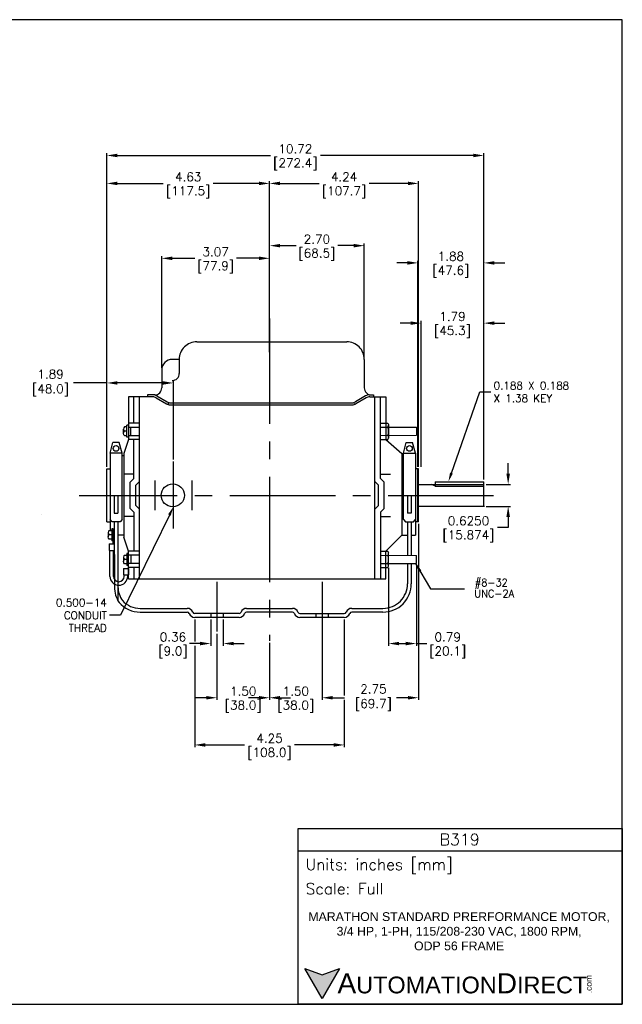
# Model space of a CAD drawing. Extents: x 897.4 to 937.4, y -8.5 to 19.5.
# Tile 2 of 2: x 920.3 to 937.4, y -8.5 to 19.5. Entities that reach past the tile are written whole.
import ezdxf
from ezdxf import colors
from ezdxf.entities.mleader import LeaderData, LeaderLine
from ezdxf.math import Vec2, Vec3

# ---------------------------------------------------------------- set-up
doc = ezdxf.new("R2010")
doc.units = 0
doc.header["$LTSCALE"] = 4
doc.header["$MEASUREMENT"] = 0
doc.linetypes.add('CENTER2', pattern=[1.125, 0.75, -0.125, 0.125, -0.125])
doc.layers.get('0').update_dxf_attribs({"linetype": 'CONTINUOUS'})
doc.layers.get('DEFPOINTS').update_dxf_attribs({"linetype": 'CONTINUOUS'})
for name, color, linetype in [('CENTER', 40, 'CENTER2'), ('DIMENSIONS', 140, 'CONTINUOUS'), ('DIMENSIONS @ 1', 140, 'CONTINUOUS'), ('TEXT', 140, 'CONTINUOUS')]:
    doc.layers.add(name, color=color, linetype=linetype)
doc.styles.add('\\M+2ABAC\\M+2A6A11', font='txt')
doc.styles.add('ROMANS', font='romans.shx')
doc.styles.get("Standard").update_dxf_attribs({"font": 'romans.shx'})
doc.dimstyles.new('DIMSTYLE_1', dxfattribs={"dimtxt": 0.1, "dimasz": 0.15, "dimexe": 0.18, "dimexo": 0.0625, "dimgap": 0.09, "dimtad": 0, "dimtih": 1, "dimtoh": 1, "dimdec": 3, "dimzin": 4, "dimdsep": 46, "dimtxsty": 'Standard', "dimcen": 0.09, "dimadec": 0, "dimazin": 0, "dimtp": 0.005, "dimtm": 0.005, "dimtfac": 1, "dimtdec": 3, "dimtofl": 0, "dimtmove": 0, "dimatfit": 3, "dimfxl": 0, "dimtolj": 1, "dimtzin": 4, "dimarcsym": 0})
doc.dimstyles.get("Standard").update_dxf_attribs({"dimtxt": 0.25, "dimasz": 0.3, "dimexe": 0.0625, "dimexo": 0.0625, "dimgap": 0.0625, "dimtad": 0, "dimtih": 1, "dimtoh": 1, "dimzin": 0, "dimdsep": 46, "dimtxsty": 'Standard', "dimcen": 0, "dimadec": 0, "dimazin": 0, "dimtfac": 1, "dimtofl": 0, "dimtmove": 0, "dimatfit": 3, "dimfxl": 0, "dimtolj": 1, "dimtzin": 0, "dimarcsym": 0})

# ---------------------------------------------------------------- blocks, each defined once
blk = doc.blocks.new('*D138')
at = {"layer": 'DEFPOINTS', "color": 0}
for p in [(933.471, 15.605), (922.748, 6.69), (933.471, 6.327)]:
    blk.add_point(p, dxfattribs=at)
at = {"layer": 'DIMENSIONS', "color": 0, "lineweight": -2}
for p, q in [((922.748, 6.753), (922.748, 15.667)), ((923.048, 15.605), (927.398, 15.605)), ((933.171, 15.605), (928.821, 15.605)), ((933.471, 6.39), (933.471, 15.667))]:
    blk.add_line(p, q, dxfattribs=at)
at = {"layer": 'DIMENSIONS', "color": 0}
for points in [[(923.048, 15.655), (923.048, 15.555), (922.748, 15.605)], [(933.171, 15.655), (933.171, 15.555), (933.471, 15.605)]]:
    blk.add_solid(points, dxfattribs=at)
at = {"layer": 'DIMENSIONS', "color": 0, "char_height": 0.25, "attachment_point": 5}
for s, insert in [('\\A1;10.72', (928.109, 15.792)), ('\\A1;[272.4]', (928.109, 15.352))]:
    blk.add_mtext(s, dxfattribs=dict(at, insert=insert))
blk = doc.blocks.new('*D140')
at = {"layer": 'DEFPOINTS', "color": 0}
for p in [(925.879, 2.067), (927.374, 1.804), (927.374, 0.184)]:
    blk.add_point(p, dxfattribs=at)
at = {"layer": 'DIMENSIONS', "color": 0, "lineweight": -2}
for p, q in [((925.879, 2.004), (925.879, 0.121)), ((927.374, 1.742), (927.374, 0.121)), ((925.579, 0.184), (925.279, 0.184)), ((927.674, 0.184), (927.974, 0.184))]:
    blk.add_line(p, q, dxfattribs=at)
at = {"layer": 'DIMENSIONS', "color": 0}
for points in [[(925.579, 0.234), (925.579, 0.134), (925.879, 0.184)], [(927.674, 0.234), (927.674, 0.134), (927.374, 0.184)]]:
    blk.add_solid(points, dxfattribs=at)
at = {"layer": 'DIMENSIONS', "color": 0, "char_height": 0.25, "attachment_point": 5}
for s, insert in [('\\A1;1.50', (926.626, 0.371)), ('\\A1;[38.0]', (926.626, -0.069))]:
    blk.add_mtext(s, dxfattribs=dict(at, insert=insert))
blk = doc.blocks.new('*D142')
at = {"layer": 'DEFPOINTS', "color": 0}
for p in [(931.615, 5.19), (928.869, 2.567), (931.615, 0.184)]:
    blk.add_point(p, dxfattribs=at)
at = {"layer": 'DIMENSIONS', "color": 0, "lineweight": -2}
for p, q in [((931.615, 5.127), (931.615, 0.121)), ((928.869, 2.504), (928.869, 0.121)), ((929.169, 0.184), (929.503, 0.184)), ((931.315, 0.184), (930.985, 0.184))]:
    blk.add_line(p, q, dxfattribs=at)
at = {"layer": 'DIMENSIONS', "color": 0}
for points in [[(929.169, 0.234), (929.169, 0.134), (928.869, 0.184)], [(931.315, 0.234), (931.315, 0.134), (931.615, 0.184)]]:
    blk.add_solid(points, dxfattribs=at)
at = {"layer": 'DIMENSIONS', "color": 0, "insert": (930.244, 0.184), "char_height": 0.25, "attachment_point": 5}
blk.add_mtext('\\A1; 2.75\\P [69.7]', dxfattribs=at)
blk = doc.blocks.new('*D143')
at = {"layer": 'DEFPOINTS', "color": 0}
for p in [(930.76, 3.945), (931.551, 4.004), (931.551, 1.725)]:
    blk.add_point(p, dxfattribs=at)
at = {"layer": 'DIMENSIONS', "color": 0, "lineweight": -2}
for p, q in [((931.551, 3.942), (931.551, 1.662)), ((930.76, 3.883), (930.76, 1.662)), ((931.06, 1.725), (931.251, 1.725)), ((931.551, 1.725), (931.851, 1.725))]:
    blk.add_line(p, q, dxfattribs=at)
at = {"layer": 'DIMENSIONS', "color": 0}
for points in [[(931.06, 1.775), (931.06, 1.675), (930.76, 1.725)], [(931.251, 1.775), (931.251, 1.675), (931.551, 1.725)]]:
    blk.add_solid(points, dxfattribs=at)
at = {"layer": 'DIMENSIONS', "color": 0, "char_height": 0.25, "attachment_point": 5}
for s, insert in [('\\A1;0.79', (932.443, 1.912)), ('\\A1;[20.1]', (932.443, 1.472))]:
    blk.add_mtext(s, dxfattribs=dict(at, insert=insert))
blk = doc.blocks.new('*D145')
at = {"layer": 'DEFPOINTS', "color": 0}
for p in [(933.471, 6.252), (933.471, 5.627), (934.163, 5.627)]:
    blk.add_point(p, dxfattribs=at)
at = {"layer": 'DIMENSIONS', "color": 0, "lineweight": -2}
for p, q in [((934.163, 6.552), (934.163, 6.852)), ((933.533, 6.252), (934.225, 6.252)), ((933.533, 5.627), (934.225, 5.627)), ((934.163, 5.327), (934.163, 5.027)), ((934.163, 5.027), (933.863, 5.027))]:
    blk.add_line(p, q, dxfattribs=at)
at = {"layer": 'DIMENSIONS', "color": 0}
for points in [[(934.113, 6.552), (934.213, 6.552), (934.163, 6.252)], [(934.113, 5.327), (934.213, 5.327), (934.163, 5.627)]]:
    blk.add_solid(points, dxfattribs=at)
at = {"layer": 'DIMENSIONS', "color": 0, "char_height": 0.25, "attachment_point": 5}
for s, insert in [('\\A1;0.6250', (933.033, 5.215)), ('\\A1;[15.874]', (933.033, 4.774))]:
    blk.add_mtext(s, dxfattribs=dict(at, insert=insert))
blk = doc.blocks.new('*D151')
at = {"layer": 'DEFPOINTS', "color": 0}
for p in [(927.374, 12.68), (927.374, 9.946), (924.309, 9.505)]:
    blk.add_point(p, dxfattribs=at)
at = {"layer": 'DIMENSIONS', "color": 0, "lineweight": -2}
for p, q in [((924.309, 9.568), (924.309, 12.742)), ((924.609, 12.68), (925.249, 12.68)), ((927.074, 12.68), (926.434, 12.68)), ((927.374, 10.008), (927.374, 12.742))]:
    blk.add_line(p, q, dxfattribs=at)
at = {"layer": 'DIMENSIONS', "color": 0}
for points in [[(924.609, 12.73), (924.609, 12.63), (924.309, 12.68)], [(927.074, 12.73), (927.074, 12.63), (927.374, 12.68)]]:
    blk.add_solid(points, dxfattribs=at)
at = {"layer": 'DIMENSIONS', "color": 0, "char_height": 0.25, "attachment_point": 5}
for s, insert in [('\\A1;3.07', (925.841, 12.867)), ('\\A1;[77.9]', (925.841, 12.427))]:
    blk.add_mtext(s, dxfattribs=dict(at, insert=insert))
blk = doc.blocks.new('*D154')
at = {"layer": 'DEFPOINTS', "color": 0}
for p in [(922.748, 9.136), (924.639, 6.901), (922.748, 6.69)]:
    blk.add_point(p, dxfattribs=at)
at = {"layer": 'DIMENSIONS', "color": 0, "lineweight": -2}
for p, q in [((922.748, 9.136), (921.801, 9.136)), ((922.748, 6.753), (922.748, 9.199)), ((924.339, 9.136), (923.048, 9.136)), ((924.639, 6.963), (924.639, 9.199))]:
    blk.add_line(p, q, dxfattribs=at)
at = {"layer": 'DIMENSIONS', "color": 0}
for points in [[(923.048, 9.186), (923.048, 9.086), (922.748, 9.136)], [(924.339, 9.186), (924.339, 9.086), (924.639, 9.136)]]:
    blk.add_solid(points, dxfattribs=at)
at = {"layer": 'DIMENSIONS', "color": 0, "insert": (921.06, 9.136), "char_height": 0.25, "attachment_point": 5}
blk.add_mtext('\\A1; 1.89\\P [48.0]', dxfattribs=at)
blk = doc.blocks.new('*D157')
at = {"layer": 'DEFPOINTS', "color": 0}
for p in [(930.07, 13.04), (927.374, 10.306), (930.07, 9.806)]:
    blk.add_point(p, dxfattribs=at)
at = {"layer": 'DIMENSIONS', "color": 0, "lineweight": -2}
for p, q in [((927.374, 10.368), (927.374, 13.102)), ((927.674, 13.04), (928.13, 13.04)), ((929.77, 13.04), (929.314, 13.04)), ((930.07, 9.868), (930.07, 13.102))]:
    blk.add_line(p, q, dxfattribs=at)
at = {"layer": 'DIMENSIONS', "color": 0}
for points in [[(927.674, 13.09), (927.674, 12.99), (927.374, 13.04)], [(929.77, 13.09), (929.77, 12.99), (930.07, 13.04)]]:
    blk.add_solid(points, dxfattribs=at)
at = {"layer": 'DIMENSIONS', "color": 0, "char_height": 0.25, "attachment_point": 5}
for s, insert in [('\\A1;2.70', (928.722, 13.227)), ('\\A1;[68.5]', (928.722, 12.787))]:
    blk.add_mtext(s, dxfattribs=dict(at, insert=insert))
blk = doc.blocks.new('*D158')
at = {"layer": 'DEFPOINTS', "color": 0}
for p in [(933.471, 12.55), (931.595, 6.69), (933.471, 6.327)]:
    blk.add_point(p, dxfattribs=at)
at = {"layer": 'DIMENSIONS', "color": 0, "lineweight": -2}
for p, q in [((931.595, 6.753), (931.595, 12.612)), ((933.471, 6.39), (933.471, 12.612)), ((931.295, 12.55), (930.995, 12.55)), ((933.771, 12.55), (934.071, 12.55))]:
    blk.add_line(p, q, dxfattribs=at)
at = {"layer": 'DIMENSIONS', "color": 0}
for points in [[(931.295, 12.6), (931.295, 12.5), (931.595, 12.55)], [(933.771, 12.6), (933.771, 12.5), (933.471, 12.55)]]:
    blk.add_solid(points, dxfattribs=at)
at = {"layer": 'DIMENSIONS', "color": 0, "char_height": 0.25, "attachment_point": 5}
for s, insert in [('\\A1;1.88', (932.533, 12.737)), ('\\A1;[47.6]', (932.533, 12.297))]:
    blk.add_mtext(s, dxfattribs=dict(at, insert=insert))
blk = doc.blocks.new('*D159')
at = {"layer": 'DEFPOINTS', "color": 0}
for p in [(933.471, 10.837), (931.686, 6.69), (933.471, 6.327)]:
    blk.add_point(p, dxfattribs=at)
at = {"layer": 'DIMENSIONS', "color": 0, "lineweight": -2}
for p, q in [((931.386, 10.837), (931.086, 10.837)), ((931.686, 6.753), (931.686, 10.9)), ((933.471, 6.39), (933.471, 10.9)), ((933.771, 10.837), (934.071, 10.837))]:
    blk.add_line(p, q, dxfattribs=at)
at = {"layer": 'DIMENSIONS', "color": 0}
for points in [[(931.386, 10.887), (931.386, 10.787), (931.686, 10.837)], [(933.771, 10.887), (933.771, 10.787), (933.471, 10.837)]]:
    blk.add_solid(points, dxfattribs=at)
at = {"layer": 'DIMENSIONS', "color": 0, "char_height": 0.25, "attachment_point": 5}
for s, insert in [('\\A1;1.79', (932.578, 11.025)), ('\\A1;[45.3]', (932.578, 10.584))]:
    blk.add_mtext(s, dxfattribs=dict(at, insert=insert))
blk = doc.blocks.new('*D160')
at = {"layer": 'DEFPOINTS', "color": 0}
for p in [(931.615, 14.81), (927.374, 10.306), (931.615, 6.69)]:
    blk.add_point(p, dxfattribs=at)
at = {"layer": 'DIMENSIONS', "color": 0, "lineweight": -2}
for p, q in [((927.374, 10.368), (927.374, 14.873)), ((931.615, 6.753), (931.615, 14.873)), ((927.674, 14.81), (928.783, 14.81)), ((931.315, 14.81), (930.206, 14.81))]:
    blk.add_line(p, q, dxfattribs=at)
at = {"layer": 'DIMENSIONS', "color": 0}
for points in [[(927.674, 14.86), (927.674, 14.76), (927.374, 14.81)], [(931.315, 14.86), (931.315, 14.76), (931.615, 14.81)]]:
    blk.add_solid(points, dxfattribs=at)
at = {"layer": 'DIMENSIONS', "color": 0, "char_height": 0.25, "attachment_point": 5}
for s, insert in [('\\A1;4.24', (929.495, 14.998)), ('\\A1;[107.7]', (929.495, 14.557))]:
    blk.add_mtext(s, dxfattribs=dict(at, insert=insert))
blk = doc.blocks.new('*D161')
at = {"layer": 'DEFPOINTS', "color": 0}
for p in [(928.869, 2.067), (927.374, 1.804), (928.869, 0.184)]:
    blk.add_point(p, dxfattribs=at)
at = {"layer": 'DIMENSIONS', "color": 0, "lineweight": -2}
for p, q in [((928.869, 2.004), (928.869, 0.121)), ((927.374, 1.742), (927.374, 0.121)), ((927.074, 0.184), (926.774, 0.184)), ((929.169, 0.184), (929.469, 0.184))]:
    blk.add_line(p, q, dxfattribs=at)
at = {"layer": 'DIMENSIONS', "color": 0}
for points in [[(927.074, 0.234), (927.074, 0.134), (927.374, 0.184)], [(929.169, 0.234), (929.169, 0.134), (928.869, 0.184)]]:
    blk.add_solid(points, dxfattribs=at)
at = {"layer": 'DIMENSIONS', "color": 0, "char_height": 0.25, "attachment_point": 5}
for s, insert in [('\\A1;1.50', (928.122, 0.371)), ('\\A1;[38.0]', (928.122, -0.069))]:
    blk.add_mtext(s, dxfattribs=dict(at, insert=insert))
blk = doc.blocks.new('*D162')
at = {"layer": 'DEFPOINTS', "color": 0}
for p in [(922.748, 14.81), (927.374, 10.306), (922.748, 6.69)]:
    blk.add_point(p, dxfattribs=at)
at = {"layer": 'DIMENSIONS', "color": 0, "lineweight": -2}
for p, q in [((922.748, 6.753), (922.748, 14.873)), ((927.374, 10.368), (927.374, 14.873)), ((923.048, 14.81), (924.35, 14.81)), ((927.074, 14.81), (925.772, 14.81))]:
    blk.add_line(p, q, dxfattribs=at)
at = {"layer": 'DIMENSIONS', "color": 0}
for points in [[(923.048, 14.86), (923.048, 14.76), (922.748, 14.81)], [(927.074, 14.86), (927.074, 14.76), (927.374, 14.81)]]:
    blk.add_solid(points, dxfattribs=at)
at = {"layer": 'DIMENSIONS', "color": 0, "char_height": 0.25, "attachment_point": 5}
for s, insert in [('\\A1;4.63', (925.061, 14.998)), ('\\A1;[117.5]', (925.061, 14.557))]:
    blk.add_mtext(s, dxfattribs=dict(at, insert=insert))
blk = doc.blocks.new('*D163')
at = {"layer": 'DEFPOINTS', "color": 0}
for p in [(925.701, 2.469), (926.056, 2.469), (925.701, 1.725)]:
    blk.add_point(p, dxfattribs=at)
at = {"layer": 'DIMENSIONS', "color": 0, "lineweight": -2}
for p, q in [((925.701, 2.406), (925.701, 1.662)), ((926.056, 2.406), (926.056, 1.662)), ((925.401, 1.725), (925.101, 1.725)), ((926.356, 1.725), (926.656, 1.725))]:
    blk.add_line(p, q, dxfattribs=at)
at = {"layer": 'DIMENSIONS', "color": 0}
for points in [[(925.401, 1.775), (925.401, 1.675), (925.701, 1.725)], [(926.356, 1.775), (926.356, 1.675), (926.056, 1.725)]]:
    blk.add_solid(points, dxfattribs=at)
at = {"layer": 'DIMENSIONS', "color": 0, "char_height": 0.25, "attachment_point": 5}
for s, insert in [('\\A1;0.36', (924.628, 1.912)), ('\\A1;[9.0]', (924.628, 1.472))]:
    blk.add_mtext(s, dxfattribs=dict(at, insert=insert))
blk = doc.blocks.new('*D167')
at = {"layer": 'DEFPOINTS', "color": 0}
for p in [(925.248, 2.469), (929.5, 2.469), (929.5, -1.158)]:
    blk.add_point(p, dxfattribs=at)
at = {"layer": 'DIMENSIONS', "color": 0, "lineweight": -2}
for p, q in [((925.248, 2.406), (925.248, 1.787)), ((929.5, 2.406), (929.5, 0.246)), ((925.248, 1.662), (925.248, -1.22)), ((929.5, 0.121), (929.5, -1.22)), ((925.548, -1.158), (926.663, -1.158)), ((929.2, -1.158), (928.085, -1.158))]:
    blk.add_line(p, q, dxfattribs=at)
at = {"layer": 'DIMENSIONS', "color": 0}
for points in [[(925.548, -1.108), (925.548, -1.208), (925.248, -1.158)], [(929.2, -1.108), (929.2, -1.208), (929.5, -1.158)]]:
    blk.add_solid(points, dxfattribs=at)
at = {"layer": 'DIMENSIONS', "color": 0, "char_height": 0.25, "attachment_point": 5}
for s, insert in [('\\A1;4.25', (927.374, -0.97)), ('\\A1;[108.0]', (927.374, -1.411))]:
    blk.add_mtext(s, dxfattribs=dict(at, insert=insert))

msp = doc.modelspace()

# ---------------------------------------------------------------- hatches: boundary and pattern name
at = {"layer": 'TEXT'}
msp.add_hatch(color=256, dxfattribs=at).paths.add_polyline_path([(929.36413, -7.5143), (928.87304, -7.69305), (928.38194, -7.5143), (928.87304, -8.36491)])

# ---------------------------------------------------------------- linework, layer by layer
for p, q in [((925.30628, 10.30575), (929.57001, 10.30575)), ((924.8061, 9.80558), (924.6087, 9.80558)), ((924.8061, 9.80558), (924.8061, 9.40473)), ((930.07018, 9.80558), (930.07018, 8.99364)), ((924.3086, 9.50547), (924.3086, 8.99472)), ((923.35954, 8.74158), (923.35954, 7.53041)), ((924.05248, 8.74158), (923.35954, 8.74158)), ((923.51336, 7.99058), (923.51336, 8.74158)), ((923.67341, 3.56881), (923.67341, 8.74158)), ((923.90346, 8.79588), (923.90346, 8.74158)), ((924.10853, 8.79588), (923.90346, 8.79588)), ((924.15374, 8.71406), (924.44358, 8.54398)), ((924.1685, 8.76836), (924.45834, 8.59827)), ((930.10757, 8.76836), (929.81775, 8.59827)), ((930.12232, 8.71406), (929.83249, 8.54398)), ((930.20883, 8.79588), (930.33526, 8.79588)), ((930.22359, 8.74158), (930.68386, 8.74158)), ((930.33526, 8.79588), (930.33526, 8.74181)), ((930.36998, 3.56881), (930.36998, 8.74158)), ((930.53004, 6.41787), (930.53004, 8.74158)), ((930.68386, 8.74158), (930.68386, 7.53041)), ((924.49237, 8.52346), (924.50714, 8.57775)), ((924.54484, 8.51646), (929.73319, 8.51646)), ((924.5596, 8.57075), (929.7166, 8.57075)), ((929.76895, 8.57775), (929.78371, 8.52346)), ((923.30279, 7.88404), (923.24777, 7.88404)), ((923.31779, 7.58994), (923.31779, 7.93105)), ((923.3578, 7.93105), (923.31779, 7.93105)), ((923.67341, 7.99058), (923.35954, 7.99058)), ((923.35954, 7.87553), (923.67341, 7.87553)), ((923.43333, 7.64546), (923.43333, 7.87553)), ((930.53004, 7.99057), (930.7401, 7.99057)), ((930.53004, 7.87553), (931.55105, 7.87553)), ((930.7401, 7.99057), (930.76011, 7.95592)), ((930.76011, 7.95592), (930.76011, 7.56506)), ((931.55105, 7.87553), (931.55105, 7.64888)), ((923.21776, 7.69872), (923.21776, 7.82227)), ((923.31779, 7.76049), (923.24777, 7.76049)), ((923.24777, 7.63695), (923.30529, 7.63695)), ((923.3578, 7.58994), (923.31779, 7.58994)), ((923.35954, 7.64546), (923.67341, 7.64546)), ((930.53004, 7.64546), (931.55105, 7.64888)), ((930.7401, 7.53041), (930.76011, 7.56506)), ((922.83713, 7.13515), (922.91947, 7.4424)), ((923.09892, 7.4424), (922.91947, 7.4424)), ((923.18125, 7.13515), (923.09892, 7.4424)), ((923.35954, 7.53041), (923.22826, 7.13028)), ((923.67341, 7.53041), (923.35954, 7.53041)), ((923.51336, 6.41787), (923.51336, 7.53041)), ((930.53004, 7.53041), (930.7401, 7.53041)), ((930.68386, 7.53041), (931.13513, 7.13028)), ((931.18216, 7.13515), (931.26448, 7.4424)), ((931.26448, 7.4424), (931.44393, 7.4424)), ((931.52627, 7.13515), (931.44393, 7.4424)), ((922.83713, 7.13515), (922.83713, 4.94302)), ((923.18125, 7.13515), (922.83713, 7.13515)), ((923.18125, 5.24963), (923.18125, 7.13515)), ((923.22826, 7.06776), (923.18125, 7.06776)), ((923.22826, 7.13028), (923.22826, 4.74945)), ((931.13513, 7.13028), (931.18216, 7.13028)), ((931.13513, 7.13028), (931.13513, 4.81198)), ((931.18216, 7.13515), (931.52627, 7.13515)), ((931.18216, 5.24963), (931.18216, 7.13515)), ((931.52627, 7.13515), (931.52627, 4.81198)), ((922.7481, 5.18961), (922.7481, 6.69013)), ((922.7481, 6.69013), (922.83713, 6.69013)), ((923.51336, 6.54008), (923.22826, 6.54008)), ((930.53004, 6.54008), (930.81513, 6.54008)), ((931.61529, 6.69013), (931.52627, 6.69013)), ((931.59529, 5.18961), (931.59529, 6.69013)), ((931.6099, 5.18961), (931.6099, 6.69013)), ((923.51336, 6.41787), (923.40832, 6.31283)), ((923.40832, 5.56689), (923.40832, 6.31283)), ((923.67341, 6.33501), (923.56838, 6.22998)), ((923.56838, 5.64977), (923.56838, 6.22998)), ((930.36998, 6.33501), (930.47501, 6.22998)), ((930.47501, 5.64977), (930.47501, 6.22998)), ((930.53004, 6.41787), (930.63507, 6.31283)), ((930.63507, 5.56689), (930.63507, 6.31283)), ((931.6153, 6.25234), (933.47086, 6.25234)), ((932.07884, 6.2069), (931.9691, 6.25234)), ((932.08799, 6.32738), (933.47086, 6.32738)), ((932.08799, 6.32738), (932.08799, 6.25234)), ((932.08799, 6.25234), (932.08799, 6.20409)), ((932.09798, 6.20308), (933.47086, 6.20308)), ((933.47086, 5.62738), (933.47086, 6.32738)), ((922.95567, 5.93987), (922.95567, 5.43284)), ((923.0627, 5.93987), (923.0627, 5.43284)), ((931.3007, 5.93987), (931.3007, 5.43284)), ((931.40773, 5.93987), (931.40773, 5.43284)), ((923.67341, 5.54473), (923.56838, 5.64977)), ((930.36998, 5.54473), (930.47501, 5.64977)), ((931.6153, 5.62738), (933.49086, 5.62738)), ((922.95567, 5.43284), (923.0627, 5.43284)), ((923.51336, 5.33966), (923.22826, 5.33966)), ((923.51336, 5.46185), (923.40832, 5.56689)), ((923.51336, 5.46185), (923.51336, 4.34932)), ((930.53004, 5.46185), (930.63507, 5.56689)), ((930.53004, 5.46185), (930.53004, 3.56881)), ((930.53004, 5.33966), (930.81513, 5.33966)), ((931.40773, 5.43284), (931.3007, 5.43284)), ((922.7481, 5.18961), (922.83713, 5.18961)), ((922.89715, 5.18961), (922.83713, 5.24963)), ((923.12123, 5.18961), (922.89715, 5.18961)), ((922.95568, 5.18961), (922.96118, 3.33576)), ((923.06271, 5.18961), (923.06271, 2.94384)), ((923.18125, 5.24963), (923.12123, 5.18961)), ((931.18216, 5.24963), (931.24217, 5.18961)), ((931.24217, 5.18961), (931.46625, 5.18961)), ((931.30068, 5.18961), (931.30068, 4.23277)), ((931.40772, 5.18961), (931.40772, 4.23241)), ((931.46625, 5.18961), (931.52627, 5.24963)), ((931.6099, 5.18961), (931.52627, 5.18961)), ((922.78561, 4.88125), (922.78561, 4.75771)), ((922.81562, 4.94302), (922.87064, 4.94302)), ((922.88564, 4.81948), (922.81562, 4.81948)), ((922.92566, 4.99004), (922.88564, 4.99004)), ((922.88564, 4.99004), (922.88564, 4.64892)), ((922.92566, 4.55798), (922.92566, 4.99004)), ((922.92566, 4.97653), (922.95567, 4.97653)), ((923.22826, 4.81198), (923.06271, 4.81198)), ((930.68386, 4.34931), (931.13513, 4.81198)), ((931.13513, 4.81198), (931.30068, 4.81198)), ((931.40772, 4.81198), (931.52627, 4.81198)), ((922.87064, 4.69594), (922.81562, 4.69594)), ((922.81562, 4.55798), (922.95567, 4.55798)), ((922.81562, 4.55798), (922.81562, 4.37543)), ((922.92566, 4.64892), (922.88564, 4.64892)), ((923.35954, 4.34932), (923.22826, 4.74945)), ((922.81562, 4.37543), (922.95567, 4.37543)), ((922.83563, 3.63561), (922.83563, 4.37543)), ((922.93566, 3.63561), (922.93566, 4.37543)), ((923.24777, 4.24278), (923.30529, 4.24278)), ((923.3578, 4.2898), (923.31779, 4.2898)), ((923.31779, 4.2898), (923.31779, 3.94868)), ((923.67341, 4.34932), (923.35954, 4.34932)), ((923.35954, 3.56881), (923.35954, 4.34932)), ((923.67341, 4.23428), (923.35954, 4.23428)), ((923.43333, 4.23428), (923.43333, 4.0042)), ((930.53004, 4.34931), (930.7401, 4.34931)), ((930.53004, 4.23428), (931.55105, 4.23086)), ((930.68386, 3.56881), (930.68386, 4.34931)), ((930.7401, 4.34931), (930.76011, 4.31466)), ((930.76011, 3.92381), (930.76011, 4.31466)), ((931.55105, 4.0042), (931.55105, 4.23086)), ((923.21776, 4.18101), (923.21776, 4.05747)), ((923.31779, 4.11924), (923.24777, 4.11924)), ((923.30279, 3.9957), (923.24777, 3.9957)), ((923.3578, 3.94868), (923.31779, 3.94868)), ((923.67341, 4.0042), (923.35954, 4.0042)), ((930.53004, 4.0042), (931.55105, 4.0042)), ((930.7401, 3.88916), (930.76011, 3.92381)), ((931.30068, 4.0042), (931.30068, 3.42617)), ((931.40772, 4.0042), (931.40772, 3.42617)), ((923.2195, 3.85775), (923.35954, 3.85775)), ((923.2195, 3.85775), (923.2195, 3.67519)), ((923.2195, 3.67519), (923.35954, 3.67519)), ((923.2395, 3.63561), (923.2395, 3.67519)), ((923.33954, 3.63561), (923.33954, 3.67519)), ((923.67341, 3.88916), (923.35954, 3.88916)), ((923.35954, 3.85775), (923.35954, 3.67519)), ((923.51336, 3.88916), (923.51336, 3.56881)), ((930.53004, 3.88916), (930.7401, 3.88916)), ((923.35954, 3.56881), (930.68386, 3.56881)), ((923.69843, 2.6189), (925.03476, 2.61889)), ((923.6985, 2.72593), (925.03476, 2.72593)), ((926.50864, 2.57587), (925.24838, 2.57587)), ((925.70095, 2.57587), (925.70095, 2.46884)), ((926.05608, 2.57587), (926.05608, 2.46884)), ((926.72225, 2.72593), (928.02571, 2.72593)), ((928.02571, 2.61889), (926.72225, 2.61889)), ((928.23933, 2.57587), (929.49959, 2.57587)), ((928.6919, 2.57587), (928.6919, 2.46884)), ((929.04703, 2.57587), (929.04703, 2.46884)), ((929.7132, 2.72593), (930.60044, 2.72593)), ((930.60044, 2.61889), (929.7132, 2.61889)), ((926.50864, 2.46884), (925.24838, 2.46884)), ((929.49959, 2.46884), (928.23933, 2.46884))]:
    msp.add_line(p, q)
for centre, radius in [((923.00919, 7.27378), 0.08003), ((931.3542, 7.27378), 0.08003), ((924.62315, 5.93987), 0.32812)]:
    msp.add_circle(centre, radius)
for centre, radius, start, end in [((925.30628, 9.80558), 0.50017, 90.000034, 180.000068), ((929.57001, 9.80558), 0.50017, 0, 90.000034), ((924.6087, 9.50547), 0.3001, 90.000034, 180.000068), ((924.60605, 9.40473), 0.20007, 270.000109, 0.000137), ((924.10853, 8.99596), 0.20007, 270.000109, 0.000137), ((930.27024, 8.99596), 0.20007, 180.000068, 270.000109), ((924.05248, 8.54151), 0.20007, 59.592789, 90.000034), ((924.06724, 8.59581), 0.20007, 59.592789, 90.000034), ((930.20883, 8.59581), 0.20007, 90.000034, 120.407211), ((930.22359, 8.54151), 0.20007, 90.000034, 120.407211), ((924.54484, 8.71651), 0.20007, 239.59298, 270.000109), ((924.5596, 8.77082), 0.20007, 239.59298, 270.000109), ((929.71647, 8.77082), 0.20007, 270.000109, 300.407211), ((929.73123, 8.71651), 0.20007, 270.000109, 300.407211), ((923.30279, 7.89904), 0.015, 269.999966, 0), ((930.66743, 7.93305), 0.09269, 321.642011, 0.000137), ((930.41938, 7.7605), 0.34074, 340.268386, 19.731614), ((923.30279, 7.62195), 0.015, 0, 90.000034), ((930.66743, 7.58793), 0.09269, 0, 38.358016), ((932.09798, 6.2531), 0.05002, 247.499867, 270.000109), ((922.87064, 4.95803), 0.015, 269.999966, 0), ((922.87064, 4.68093), 0.015, 0, 90.000034), ((923.30279, 4.25779), 0.015, 269.999966, 0), ((930.66743, 4.29179), 0.09269, 321.642011, 0.000137), ((930.41938, 4.11925), 0.34074, 340.268386, 19.731614), ((923.30279, 3.98069), 0.015, 0, 90.000034), ((930.66743, 3.94668), 0.09269, 0, 38.358016), ((923.08758, 3.63561), 0.25196, 180, 0), ((923.08758, 3.63561), 0.15192, 180, 0), ((930.60044, 3.42617), 0.80728, 270.000109, 0.000137), ((930.60044, 3.42617), 0.70024, 270.000109, 0.000137), ((923.76846, 3.33576), 0.80728, 180.00007, 213.237869), ((923.76295, 3.34858), 0.70024, 180.00007, 215.104478), ((923.69966, 3.42617), 0.80728, 221.308186, 270.000002), ((923.69966, 3.42617), 0.70024, 223.304431, 270.000002), ((925.03476, 2.55887), 0.16706, 19.8288, 90.000034), ((925.03476, 2.55887), 0.06002, 19.829528, 90.000034), ((925.24838, 2.63589), 0.16706, 199.828184, 270.000109), ((925.24838, 2.63589), 0.06002, 199.827186, 270.000109), ((926.50864, 2.63589), 0.06002, 270.000109, 340.172196), ((926.50864, 2.63589), 0.16706, 270.000109, 340.171816), ((926.72225, 2.55887), 0.16706, 90.000034, 160.171214), ((926.72225, 2.55887), 0.06002, 90.000034, 160.170482), ((928.02571, 2.55887), 0.16706, 19.8288, 90.000034), ((928.02571, 2.55887), 0.06002, 19.829528, 90.000034), ((928.23933, 2.63589), 0.16706, 199.828184, 270.000109), ((928.23933, 2.63589), 0.06002, 199.827804, 270.000109), ((929.49959, 2.63589), 0.06002, 270.000109, 340.172196), ((929.49959, 2.63589), 0.16706, 270.000109, 340.171816), ((929.7132, 2.55887), 0.16706, 90.000034, 160.171214), ((929.7132, 2.55887), 0.06002, 90.000034, 160.1711)]:
    msp.add_arc(centre, radius, start, end)
for points in [[(923.24777, 7.88404), (923.23777, 7.87167), (923.21776, 7.84697), (923.21776, 7.82227), (923.21776, 7.79756), (923.23776, 7.77285), (923.24777, 7.7605)], [(923.24777, 7.63695), (923.23776, 7.64931), (923.21776, 7.67401), (923.21776, 7.69872), (923.21776, 7.72343), (923.23776, 7.74814), (923.24777, 7.76049)], [(922.81562, 4.94302), (922.80562, 4.93067), (922.78561, 4.90596), (922.78561, 4.88125), (922.78561, 4.85655), (922.80561, 4.83184), (922.81562, 4.81948)], [(922.81562, 4.69594), (922.80562, 4.7083), (922.78561, 4.733), (922.78561, 4.75771), (922.78561, 4.78242), (922.80562, 4.80713), (922.81562, 4.81948)], [(923.24777, 4.24278), (923.23776, 4.23043), (923.21776, 4.20572), (923.21776, 4.18101), (923.21776, 4.15631), (923.23776, 4.1316), (923.24777, 4.11924)], [(923.24777, 3.9957), (923.23777, 4.00806), (923.21776, 4.03276), (923.21776, 4.05747), (923.21776, 4.08218), (923.23776, 4.10689), (923.24777, 4.11924)]]:
    msp.add_open_spline(points, degree=3, knots=[0, 0, 0, 0, 1, 1, 1, 2, 2, 2, 2])
at = {"layer": 'CENTER'}
for p, q in [((927.37399, 10.97028), (927.37399, 1.80447)), ((924.63875, 5.00121), (924.63875, 6.90067)), ((924.10857, 6.36604), (924.10857, 5.51369)), ((925.16893, 6.36604), (925.16893, 5.51369)), ((933.74754, 5.92256), (921.96249, 5.92256)), ((925.87852, 3.48147), (925.87852, 2.06671)), ((928.86946, 3.48147), (928.86946, 2.06671))]:
    msp.add_line(p, q, dxfattribs=at)
at = {"layer": 'DEFPOINTS'}
msp.add_lwpolyline([(897.40933, -8.5339), (937.40933, -8.5339), (937.40933, 19.4661), (897.40933, 19.4661)], close=True, dxfattribs=at)
at = {"layer": 'TEXT'}
for p, q in [((920.87786, 5.39677), (920.87786, 5.39677)), ((920.87786, 5.39677), (920.87786, 5.39677)), ((928.1848, -4.16859), (937.40933, -4.16859))]:
    msp.add_line(p, q, dxfattribs=at)
for points in [[(928.1848, -8.5339), (928.1848, -3.53274), (937.40933, -3.53274), (937.40933, -8.5339)], [(929.36413, -7.5143), (928.87304, -8.36491), (928.38194, -7.5143), (928.87304, -7.69305)]]:
    msp.add_lwpolyline(points, close=True, dxfattribs=at)

# ---------------------------------------------------------------- texts
at = {"layer": 'TEXT', "width": 0.946521}
for s, p in [('#8-32', (933.2123, 3.35202)), ('UNC-2A', (933.19999, 3.0372))]:
    msp.add_text(s, height=0.216375, dxfattribs=at).set_placement(p)
at = {"layer": 'TEXT'}
for s, insert, char_height, width, attachment_point, style in [('B319', (932.78275, -3.84628), 0.32884, 6.1898885, 5, 'ROMANS'), (' Units: inches [mm]', (928.1848, -4.61053), 0.3179258, 9.2245261, 4, 'ROMANS'), (' Scale: Full', (928.1848, -5.24638), 0.3179258, 9.2245261, 4, 'ROMANS'), ('{\\fArial|b0|i0|c0|p34;     \\H1.2x;A\\H0.8333x;UTOMATION\\H1.2x;D\\H0.8333x;IRECT}', (928.38194, -7.9396), 0.4768887, 8.0783371, 4, '\\M+2ABAC\\M+2A6A11')]:
    msp.add_mtext(s, dxfattribs=dict(at, insert=insert, char_height=char_height, width=width, attachment_point=attachment_point, style=style))
at = {"layer": 'TEXT', "insert": (932.76671, -6.45856), "char_height": 0.25, "width": 8.8960384, "attachment_point": 5}
msp.add_mtext('\\A1;{\\fArial|b0|i0|c0|p34;MARATHON STANDARD PRERFORMANCE MOTOR, 3/4 HP, 1-PH, 115/208-230 VAC, 1800 RPM, \\PODP 56 FRAME}', dxfattribs=at)
at = {"layer": 'TEXT', "insert": (936.36904, -8.21918), "char_height": 0.1716799, "width": 0.508746, "attachment_point": 1, "rotation": 90, "style": '\\M+2ABAC\\M+2A6A11'}
msp.add_mtext('{\\fArial|b0|i0|c0|p34;.com}', dxfattribs=at)

# ---------------------------------------------------------------- dimensions: what is measured, and where the dimension line sits
at = {"layer": 'DIMENSIONS @ 1'}
for base, p1, p2, picture, middle in [((933.47086, 15.60481), (922.7481, 6.69013), (933.47086, 6.32738), '*D138', (928.10948, 15.60481)), ((922.7481, 14.8101), (927.37399, 10.30575), (922.7481, 6.69013), '*D162', (925.06104, 14.8101)), ((931.61529, 14.8101), (927.37399, 10.30575), (931.61529, 6.69013), '*D160', (929.49464, 14.8101)), ((930.07018, 13.03976), (927.37399, 10.30575), (930.07018, 9.80558), '*D157', (928.72209, 13.03976)), ((927.37399, 12.67976), (924.3086, 9.50547), (927.37399, 9.94575), '*D151', (925.84129, 12.67976)), ((933.47086, 12.54982), (931.59529, 6.69013), (933.47086, 6.32738), '*D158', (932.53307, 12.54982)), ((933.47086, 10.83747), (931.68575, 6.69013), (933.47086, 6.32738), '*D159', (932.5783, 10.83747)), ((931.55105, 1.72477), (930.76011, 3.94522), (931.55105, 4.0042), '*D143', (932.44331, 1.72477)), ((925.70095, 1.72477), (926.05608, 2.46884), (925.70095, 2.46884), '*D163', (924.62773, 1.72477)), ((929.49959, -1.1576), (925.24838, 2.46884), (929.49959, 2.46884), '*D167', (927.37398, -1.1576)), ((927.37399, 0.18392), (925.87852, 2.06671), (927.37399, 1.80447), '*D140', (926.62625, 0.18392)), ((928.86946, 0.18392), (927.37399, 1.80447), (928.86946, 2.06671), '*D161', (928.12173, 0.18392))]:
    dim = msp.add_linear_dim(base=base, p1=p1, p2=p2, dimstyle='Standard', override={"dimscale": 1, "dimpost": '\\X', "dimtix": 0, "dimtofl": 0, "dimtmove": 0, "dimatfit": 3}, dxfattribs=at)
    dim.commit()
    dim.dimension.update_dxf_attribs({"geometry": picture, "text_midpoint": middle})
for base, p1, p2, picture, middle in [((922.7481, 9.13638), (924.63875, 6.90067), (922.7481, 6.69013), '*D154', (921.0595, 9.13638)), ((931.61529, 0.18392), (928.86946, 2.56671), (931.61529, 5.18961), '*D142', (930.24365, 0.18392))]:
    dim = msp.add_linear_dim(base=base, p1=p1, p2=p2, text=' <>', dimstyle='Standard', override={"dimscale": 1, "dimpost": '\\X', "dimtix": 0, "dimtofl": 0, "dimtmove": 0, "dimatfit": 3}, dxfattribs=at)
    dim.commit()
    dim.dimension.update_dxf_attribs({"geometry": picture, "text_midpoint": middle, "dimtype": 128})
dim = msp.add_linear_dim(base=(934.16288, 5.62738), p1=(933.47086, 6.25234), p2=(933.47086, 5.62738), angle=90, dimstyle='Standard', override={"dimscale": 1, "dimdec": 4, "dimpost": '\\X', "dimtix": 0, "dimtofl": 0, "dimtmove": 0, "dimatfit": 3}, dxfattribs=at)
dim.commit()
dim.dimension.update_dxf_attribs({"geometry": '*D145', "text_midpoint": (933.03252, 5.02738)})

# ---------------------------------------------------------------- leaders
at = {"layer": 'TEXT'}
msp.add_leader([(931.53105, 4.0042), (931.94997, 3.28003), (932.91673, 3.28003)], dimstyle='DIMSTYLE_1', override={"dimasz": 0.25}, dxfattribs=at)
ml = msp.add_multileader_mtext('Standard', dxfattribs=at)
ml.set_content('0.188 X 0.188\\PX 1.38 KEY', color=256)
ml.set_leader_properties()
ml.build(insert=Vec2(0, 0))
ml.multileader.update_dxf_attribs({"text_left_attachment_type": 2, "text_right_attachment_type": 2, "dogleg_length": 0.36, "arrow_head_size": 0.25965})
ctx = ml.context
ctx.base_point, ctx.char_height, ctx.arrow_head_size, ctx.landing_gap_size, ctx.plane_origin = Vec3(933.66888, 8.88002), 0.216375, 0.25965, 0.0779, Vec3(932.46316, 6.24154)
ctx.left_attachment, ctx.right_attachment = 2, 2
notes = []
notes.append((ctx, [(0, (1, 1, 0), (933.3573, 8.88002), (1, 0), 0.31158, [(0, [(932.46316, 6.32944)], 0, [])])]))
ctx.mtext.insert, ctx.mtext.flow_direction = Vec3(933.74677, 9.16852), 5
ml = msp.add_multileader_mtext('Standard', dxfattribs=at)
ml.set_content('0.500-14\\PCONDUIT\\PTHREAD', color=256)
ml.set_leader_properties()
ml.build(insert=Vec2(0, 0))
ml.multileader.update_dxf_attribs({"text_left_attachment_type": 2, "text_right_attachment_type": 2, "dogleg_length": 0.36, "arrow_head_size": 0.25965})
ctx = ml.context
ctx.base_point, ctx.char_height, ctx.arrow_head_size, ctx.landing_gap_size, ctx.plane_origin = Vec3(921.1139, 2.52854), 0.216375, 0.25965, 0.0779, Vec3(925.95043, 5.602)
ctx.left_attachment, ctx.right_attachment, ctx.text_align_type = 2, 2, 2
notes.append((ctx, [(1, (1, 1, 0), (923.13711, 2.52854), (-1, 0), 0.31158, [(0, [(924.63875, 5.61212)], 0, [])])]))
ctx.mtext.insert, ctx.mtext.alignment, ctx.mtext.flow_direction = Vec3(922.74763, 2.99735), 3, 5
for ctx, leaders in notes:
    for number, flags, end, landing, length, lines in leaders:
        leader = LeaderData()
        leader.index, (leader.has_last_leader_line, leader.has_dogleg_vector, leader.attachment_direction) = number, flags
        leader.last_leader_point, leader.dogleg_vector, leader.dogleg_length = Vec3(end), Vec3(landing), length
        for number, points, colour, breaks in lines:
            line = LeaderLine()
            line.index, line.vertices, line.color, line.breaks = number, Vec3.list(points), colors.encode_raw_color(colour), breaks
            leader.lines.append(line)
        ctx.leaders.append(leader)

doc.saveas('drawing.dxf')
